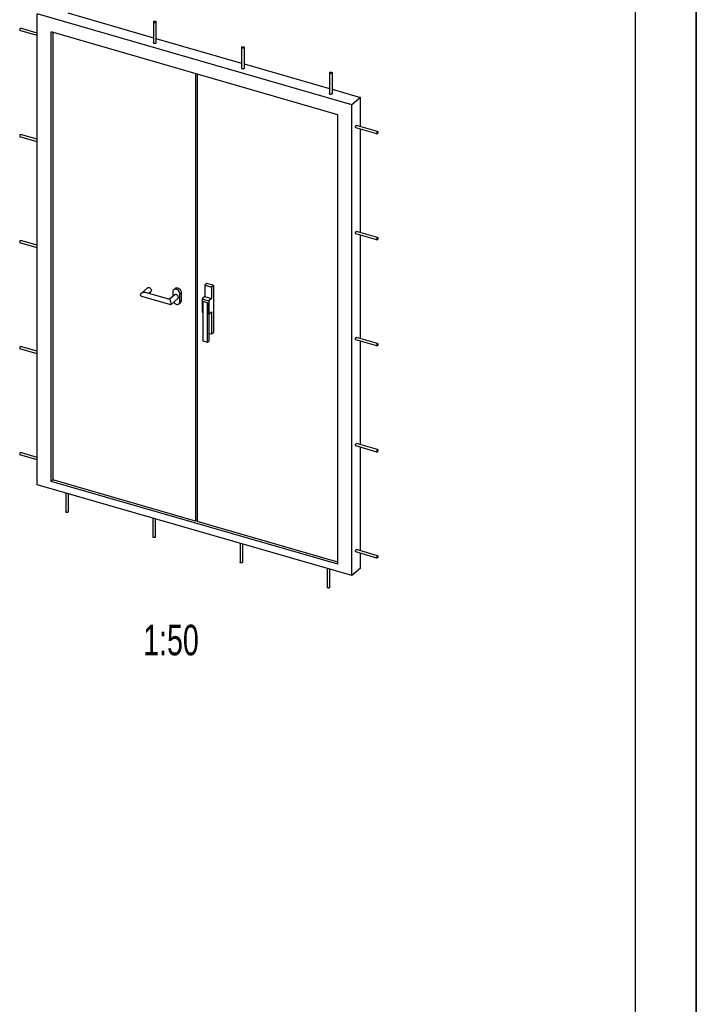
# Model space of a CAD drawing. Header units: millimetres. Extents: x 0 to 8400, y 0 to 5940.
# Tile 5 of 6: x 7290 to 8400, y 1454 to 3067. Entities that reach past the tile are written whole.
import ezdxf

# ---------------------------------------------------------------- set-up
doc = ezdxf.new("R2010")
doc.units = ezdxf.units.MM
doc.header["$LTSCALE"] = 462
doc.layers.get('0').update_dxf_attribs({"linetype": 'CONTINUOUS'})
doc.layers.add('005_AXIS', color=7, linetype='CONTINUOUS')
doc.layers.add('053_NOTES', color=7, linetype='CONTINUOUS')
doc.styles.get("Standard").update_dxf_attribs({"font": 'txt', "width": 0.7})

msp = doc.modelspace()

# ---------------------------------------------------------------- linework, layer by layer
at = {"color": 7, "linetype": 'Continuous'}
for p, q in [((8400, 0), (8400, 5940)), ((7319.019, 2305.283), (7319.019, 3076.739)), ((7835.171, 2927.739), (7319.019, 3076.739)), ((7369.589, 3078.306), (7509.926, 3037.794)), ((7812.307, 2911.476), (7341.882, 3047.276)), ((7341.882, 2310.808), (7341.882, 3047.276)), ((7344.682, 3046.467), (7344.682, 2313.232)), ((7513.926, 3036.64), (7654.264, 2996.128)), ((7658.264, 2994.973), (7798.601, 2954.461)), ((7578.509, 2978.967), (7578.509, 2245.732)), ((7581.281, 2978.167), (7581.281, 2244.932)), ((7802.601, 2953.306), (7849.171, 2939.863)), ((7849.171, 2939.863), (7835.171, 2927.739)), ((7849.171, 2892.293), (7849.171, 2939.863)), ((7835.171, 2156.283), (7835.171, 2927.739)), ((7812.307, 2175.008), (7812.307, 2911.476)), ((7849.171, 2718.481), (7849.171, 2888.129)), ((7849.171, 2544.67), (7849.171, 2714.318)), ((7597.562, 2635.14), (7594.062, 2632.109)), ((7594.062, 2632.109), (7594.062, 2613.576)), ((7594.062, 2632.109), (7605.147, 2628.909)), ((7608.647, 2631.94), (7597.562, 2635.14)), ((7608.647, 2631.94), (7605.147, 2628.909)), ((7608.647, 2555.383), (7608.647, 2631.94)), ((7489.752, 2618.864), (7500.264, 2627.968)), ((7537.996, 2600.252), (7490.852, 2613.861)), ((7536.372, 2609.047), (7496.914, 2620.438)), ((7502.071, 2618.949), (7505.501, 2621.92)), ((7544.565, 2616.334), (7536.207, 2609.095)), ((7605.147, 2628.909), (7605.147, 2610.376)), ((7549.803, 2610.286), (7538.291, 2600.317)), ((7594.062, 2613.576), (7589.562, 2609.679)), ((7589.562, 2609.679), (7589.562, 2587.855)), ((7589.562, 2609.679), (7600.647, 2606.479)), ((7591.44, 2605.442), (7591.64, 2605.615)), ((7591.44, 2540.49), (7591.44, 2605.442)), ((7598.369, 2603.442), (7591.44, 2605.442)), ((7591.64, 2605.615), (7598.569, 2603.615)), ((7594.062, 2613.576), (7605.147, 2610.376)), ((7598.369, 2603.442), (7598.569, 2603.615)), ((7598.369, 2538.49), (7598.369, 2603.442)), ((7598.569, 2603.615), (7598.569, 2585.255)), ((7605.147, 2610.376), (7600.647, 2606.479)), ((7600.647, 2606.479), (7600.647, 2584.655)), ((7589.562, 2587.855), (7591.44, 2587.313)), ((7598.569, 2585.255), (7600.647, 2584.655)), ((7600.569, 2584.678), (7600.569, 2540.395)), ((7600.647, 2584.655), (7605.147, 2588.552)), ((7605.147, 2588.552), (7605.147, 2552.352)), ((7600.569, 2553.674), (7605.147, 2552.352)), ((7605.147, 2552.352), (7608.647, 2555.383)), ((7598.369, 2538.49), (7591.44, 2540.49)), ((7600.569, 2540.395), (7598.369, 2538.49)), ((7849.171, 2370.859), (7849.171, 2540.507)), ((7849.171, 2197.047), (7849.171, 2366.695)), ((7341.882, 2310.808), (7344.682, 2313.232)), ((7812.307, 2175.008), (7341.882, 2310.808)), ((7578.509, 2245.732), (7344.682, 2313.232)), ((7835.171, 2156.283), (7319.019, 2305.283)), ((7578.509, 2245.732), (7581.281, 2248.132)), ((7812.307, 2178.241), (7581.281, 2244.932)), ((7849.171, 2168.408), (7849.171, 2192.884)), ((7849.171, 2168.408), (7835.171, 2156.283))]:
    msp.add_line(p, q, dxfattribs=at)
at = {"color": 3, "linetype": 'Continuous'}
msp.add_line((8400, 5940), (8400, 0), dxfattribs=at)
at = {"color": 5, "linetype": 'Continuous'}
msp.add_line((8300, 100), (8300, 5840), dxfattribs=at)
at = {"color": 7, "linetype": 'Continuous'}
for points, knots in [([(7488.419, 2616.418), (7488.419, 2616.874), (7488.731, 2617.825), (7489.38, 2618.541), (7489.752, 2618.864)], [0, 0, 0, 0, 0.48095017, 1, 1, 1, 1]), ([(7490.852, 2613.861), (7490.537, 2613.952), (7489.932, 2614.185), (7489.137, 2614.727), (7488.558, 2615.484), (7488.419, 2616.109), (7488.419, 2616.418)], [0, 0, 0, 0, 0.26029522, 0.51123457, 0.75484717, 1, 1, 1, 1]), ([(7489.752, 2618.864), (7490.039, 2619.112), (7491.277, 2619.983), (7492.765, 2620.463), (7493.883, 2620.614)], [0, 0, 0, 0, 0.25178962, 1, 1, 1, 1]), ([(7493.883, 2620.614), (7494.141, 2620.648), (7495.153, 2620.738), (7496.189, 2620.647), (7496.914, 2620.438)], [0, 0, 0, 0, 0.25688717, 1, 1, 1, 1]), ([(7500.264, 2627.968), (7500.495, 2628.167), (7501.063, 2628.482), (7502.058, 2628.601), (7503.112, 2628.387), (7504.49, 2627.687), (7505.852, 2626.238), (7506.347, 2624.691), (7506.347, 2623.944)], [0, 0, 0, 0, 0.1048781, 0.216378, 0.33797561, 0.46919998, 0.74306616, 1, 1, 1, 1]), ([(7506.347, 2623.944), (7506.347, 2623.555), (7506.221, 2622.794), (7505.773, 2622.155), (7505.501, 2621.92)], [0, 0, 0, 0, 0.52000089, 1, 1, 1, 1]), ([(7550.648, 2612.31), (7550.648, 2613.057), (7550.154, 2614.604), (7548.791, 2616.053), (7547.413, 2616.753), (7546.359, 2616.967), (7545.364, 2616.848), (7544.796, 2616.533), (7544.565, 2616.334)], [0, 0, 0, 0, 0.25693384, 0.53080002, 0.66202439, 0.783622, 0.8951219, 1, 1, 1, 1]), ([(7537.184, 2608.114), (7537.065, 2608.336), (7536.852, 2608.688), (7536.531, 2609.001), (7536.372, 2609.047)], [0, 0, 0, 0, 0.60353288, 1, 1, 1, 1]), ([(7538.648, 2601.918), (7538.648, 2602.53), (7538.526, 2603.748), (7538.178, 2605.446), (7537.733, 2606.906), (7537.376, 2607.757), (7537.184, 2608.114)], [0, 0, 0, 0, 0.28665031, 0.57000242, 0.81039006, 1, 1, 1, 1]), ([(7537.996, 2600.252), (7538.045, 2600.238), (7538.154, 2600.229), (7538.251, 2600.282), (7538.291, 2600.317)], [0, 0, 0, 0, 0.49007414, 1, 1, 1, 1]), ([(7538.291, 2600.317), (7538.438, 2600.444), (7538.621, 2601.015), (7538.648, 2601.557), (7538.648, 2601.918)], [0, 0, 0, 0, 0.35003141, 1, 1, 1, 1]), ([(7549.803, 2610.286), (7550.074, 2610.521), (7550.522, 2611.16), (7550.648, 2611.921), (7550.648, 2612.31)], [0, 0, 0, 0, 0.47999911, 1, 1, 1, 1])]:
    msp.add_open_spline(points, degree=3, knots=knots, dxfattribs=at)
at = {"layer": '005_AXIS', "color": 7, "linetype": 'Continuous'}
for p, q in [((7319.019, 3045.334), (7291.933, 3053.153)), ((7509.926, 3063.775), (7509.926, 3029.134)), ((7513.926, 3063.775), (7513.926, 3029.134)), ((7319.019, 3041.171), (7290.824, 3049.31)), ((7654.264, 3022.109), (7654.264, 2987.468)), ((7658.264, 3022.109), (7658.264, 2987.468)), ((7798.601, 2980.442), (7798.601, 2945.801)), ((7802.601, 2980.442), (7802.601, 2945.801)), ((7876.257, 2880.31), (7841.616, 2890.31)), ((7877.366, 2884.153), (7842.725, 2894.153)), ((7319.019, 2867.359), (7290.824, 2875.499)), ((7319.019, 2871.523), (7291.933, 2879.342)), ((7876.257, 2706.499), (7841.616, 2716.499)), ((7877.366, 2710.342), (7842.725, 2720.342)), ((7319.019, 2693.548), (7290.824, 2701.688)), ((7319.019, 2697.711), (7291.933, 2705.531)), ((7541.468, 2621.542), (7541.468, 2613.651)), ((7542.863, 2624.881), (7545.263, 2626.959)), ((7552.9, 2605.078), (7552.9, 2618.242)), ((7555.3, 2620.32), (7555.3, 2607.157)), ((7551.505, 2601.739), (7553.905, 2603.817)), ((7876.257, 2532.688), (7841.616, 2542.688)), ((7877.366, 2536.531), (7842.725, 2546.531)), ((7319.019, 2519.737), (7290.824, 2527.876)), ((7319.019, 2523.9), (7291.933, 2531.719)), ((7877.366, 2362.719), (7842.725, 2372.719)), ((7319.019, 2350.089), (7291.933, 2357.908)), ((7876.257, 2358.876), (7841.616, 2368.876)), ((7319.019, 2345.926), (7290.824, 2354.065)), ((7365.867, 2291.76), (7365.867, 2260.814)), ((7369.867, 2290.605), (7369.867, 2260.814)), ((7508.819, 2250.493), (7508.819, 2219.547)), ((7512.819, 2249.338), (7512.819, 2219.547)), ((7651.771, 2209.226), (7651.771, 2178.28)), ((7655.771, 2208.071), (7655.771, 2178.28)), ((7876.257, 2185.065), (7841.616, 2195.065)), ((7877.366, 2188.908), (7842.725, 2198.908)), ((7794.723, 2167.96), (7794.723, 2137.014)), ((7798.723, 2166.805), (7798.723, 2137.014))]:
    msp.add_line(p, q, dxfattribs=at)
at = {"layer": '005_AXIS', "color": 9, "linetype": 'Continuous'}
for p, q in [((7552.9, 2618.242), (7555.3, 2620.32)), ((7552.9, 2605.078), (7555.3, 2607.157))]:
    msp.add_line(p, q, dxfattribs=at)
at = {"layer": '005_AXIS', "color": 7, "linetype": 'Continuous'}
for points, knots in [([(7291.378, 3052.964), (7291.115, 3052.736), (7290.817, 3052.24), (7290.547, 3051.523), (7290.408, 3050.924), (7290.365, 3050.348), (7290.407, 3049.792), (7290.616, 3049.37), (7290.824, 3049.31)], [0, 0, 0, 0, 0.25910432, 0.41469667, 0.5713131, 0.71625543, 0.83887022, 1, 1, 1, 1]), ([(7291.378, 3052.964), (7291.424, 3053.003), (7291.58, 3053.124), (7291.8, 3053.192), (7291.933, 3053.153)], [0, 0, 0, 0, 0.30431821, 1, 1, 1, 1]), ([(7510.194, 3064.275), (7510.153, 3064.239), (7510.016, 3064.105), (7509.926, 3063.913), (7509.926, 3063.775)], [0, 0, 0, 0, 0.2857588, 1, 1, 1, 1]), ([(7509.926, 3063.775), (7509.926, 3063.662), (7510.022, 3063.409), (7510.358, 3063.128), (7510.836, 3062.916), (7511.628, 3062.746), (7512.618, 3062.775), (7513.392, 3063.045), (7513.658, 3063.275)], [0, 0, 0, 0, 0.07998813, 0.17937172, 0.30345736, 0.44725269, 0.75058283, 1, 1, 1, 1]), ([(7510.194, 3064.275), (7510.46, 3064.506), (7511.234, 3064.776), (7512.224, 3064.804), (7513.017, 3064.634), (7513.494, 3064.422), (7513.83, 3064.141), (7513.926, 3063.888), (7513.926, 3063.775)], [0, 0, 0, 0, 0.24941717, 0.55274731, 0.69654264, 0.82062828, 0.92001187, 1, 1, 1, 1]), ([(7513.926, 3063.775), (7513.926, 3063.731), (7513.9, 3063.538), (7513.771, 3063.373), (7513.658, 3063.275)], [0, 0, 0, 0, 0.22766923, 1, 1, 1, 1]), ([(7513.658, 3028.634), (7513.392, 3028.404), (7512.618, 3028.134), (7511.628, 3028.105), (7510.836, 3028.275), (7510.358, 3028.487), (7510.022, 3028.768), (7509.926, 3029.021), (7509.926, 3029.134)], [0, 0, 0, 0, 0.24941737, 0.55274771, 0.69654304, 0.82062855, 0.92001195, 1, 1, 1, 1]), ([(7513.926, 3029.134), (7513.926, 3029.09), (7513.9, 3028.897), (7513.771, 3028.732), (7513.658, 3028.634)], [0, 0, 0, 0, 0.22766914, 1, 1, 1, 1]), ([(7654.532, 3022.609), (7654.49, 3022.573), (7654.354, 3022.439), (7654.264, 3022.246), (7654.264, 3022.109)], [0, 0, 0, 0, 0.2857588, 1, 1, 1, 1]), ([(7654.264, 3022.109), (7654.264, 3021.996), (7654.36, 3021.742), (7654.696, 3021.462), (7655.173, 3021.25), (7655.966, 3021.079), (7656.956, 3021.108), (7657.73, 3021.378), (7657.996, 3021.609)], [0, 0, 0, 0, 0.07998813, 0.17937172, 0.30345736, 0.44725269, 0.75058283, 1, 1, 1, 1]), ([(7654.532, 3022.609), (7654.798, 3022.839), (7655.571, 3023.109), (7656.561, 3023.138), (7657.354, 3022.967), (7657.832, 3022.756), (7658.168, 3022.475), (7658.264, 3022.221), (7658.264, 3022.109)], [0, 0, 0, 0, 0.24941717, 0.55274731, 0.69654264, 0.82062828, 0.92001187, 1, 1, 1, 1]), ([(7658.264, 3022.109), (7658.264, 3022.065), (7658.238, 3021.871), (7658.108, 3021.706), (7657.996, 3021.609)], [0, 0, 0, 0, 0.22766923, 1, 1, 1, 1]), ([(7657.996, 2986.968), (7657.73, 2986.737), (7656.956, 2986.467), (7655.966, 2986.438), (7655.173, 2986.609), (7654.696, 2986.821), (7654.36, 2987.101), (7654.264, 2987.355), (7654.264, 2987.468)], [0, 0, 0, 0, 0.24941737, 0.55274771, 0.69654304, 0.82062855, 0.92001195, 1, 1, 1, 1]), ([(7658.264, 2987.468), (7658.264, 2987.424), (7658.238, 2987.23), (7658.108, 2987.065), (7657.996, 2986.968)], [0, 0, 0, 0, 0.22766914, 1, 1, 1, 1]), ([(7798.869, 2980.942), (7798.828, 2980.906), (7798.691, 2980.772), (7798.601, 2980.579), (7798.601, 2980.442)], [0, 0, 0, 0, 0.2857588, 1, 1, 1, 1]), ([(7798.601, 2980.442), (7798.601, 2980.329), (7798.697, 2980.076), (7799.033, 2979.795), (7799.511, 2979.583), (7800.304, 2979.413), (7801.294, 2979.441), (7802.067, 2979.712), (7802.333, 2979.942)], [0, 0, 0, 0, 0.07998813, 0.17937172, 0.30345736, 0.44725269, 0.75058283, 1, 1, 1, 1]), ([(7798.869, 2980.942), (7799.135, 2981.172), (7799.909, 2981.443), (7800.899, 2981.471), (7801.692, 2981.301), (7802.169, 2981.089), (7802.505, 2980.808), (7802.601, 2980.555), (7802.601, 2980.442)], [0, 0, 0, 0, 0.24941717, 0.55274731, 0.69654264, 0.82062828, 0.92001187, 1, 1, 1, 1]), ([(7802.601, 2980.442), (7802.601, 2980.398), (7802.576, 2980.204), (7802.446, 2980.039), (7802.333, 2979.942)], [0, 0, 0, 0, 0.22766923, 1, 1, 1, 1]), ([(7802.333, 2945.301), (7802.067, 2945.071), (7801.294, 2944.8), (7800.304, 2944.772), (7799.511, 2944.942), (7799.033, 2945.154), (7798.697, 2945.435), (7798.601, 2945.688), (7798.601, 2945.801)], [0, 0, 0, 0, 0.24941737, 0.55274771, 0.69654304, 0.82062855, 0.92001195, 1, 1, 1, 1]), ([(7802.601, 2945.801), (7802.601, 2945.757), (7802.576, 2945.563), (7802.446, 2945.398), (7802.333, 2945.301)], [0, 0, 0, 0, 0.22766914, 1, 1, 1, 1]), ([(7841.616, 2890.31), (7841.408, 2890.37), (7841.199, 2890.792), (7841.158, 2891.348), (7841.201, 2891.924), (7841.339, 2892.523), (7841.609, 2893.24), (7841.907, 2893.736), (7842.171, 2893.964)], [0, 0, 0, 0, 0.16112895, 0.28374346, 0.42868578, 0.58530242, 0.74089509, 1, 1, 1, 1]), ([(7842.171, 2893.964), (7842.216, 2894.003), (7842.372, 2894.124), (7842.592, 2894.192), (7842.725, 2894.153)], [0, 0, 0, 0, 0.30431738, 1, 1, 1, 1]), ([(7291.378, 2879.152), (7291.115, 2878.925), (7290.817, 2878.428), (7290.547, 2877.712), (7290.408, 2877.112), (7290.365, 2876.537), (7290.407, 2875.98), (7290.616, 2875.559), (7290.824, 2875.499)], [0, 0, 0, 0, 0.25910458, 0.41469707, 0.57131358, 0.71625592, 0.83887057, 1, 1, 1, 1]), ([(7291.378, 2879.152), (7291.424, 2879.192), (7291.58, 2879.313), (7291.8, 2879.38), (7291.933, 2879.342)], [0, 0, 0, 0, 0.30431784, 1, 1, 1, 1]), ([(7876.812, 2883.964), (7876.548, 2883.736), (7876.25, 2883.24), (7875.98, 2882.523), (7875.842, 2881.924), (7875.799, 2881.348), (7875.84, 2880.792), (7876.049, 2880.37), (7876.257, 2880.31)], [0, 0, 0, 0, 0.25910458, 0.41469707, 0.57131358, 0.71625592, 0.83887057, 1, 1, 1, 1]), ([(7876.257, 2880.31), (7876.298, 2880.298), (7876.502, 2880.277), (7876.692, 2880.396), (7876.812, 2880.5)], [0, 0, 0, 0, 0.21383066, 1, 1, 1, 1]), ([(7876.812, 2883.964), (7876.857, 2884.003), (7877.013, 2884.124), (7877.233, 2884.192), (7877.366, 2884.153)], [0, 0, 0, 0, 0.30431784, 1, 1, 1, 1]), ([(7877.366, 2884.153), (7877.574, 2884.093), (7877.783, 2883.672), (7877.825, 2883.115), (7877.781, 2882.54), (7877.643, 2881.94), (7877.373, 2881.224), (7877.075, 2880.727), (7876.812, 2880.5)], [0, 0, 0, 0, 0.16112943, 0.28374408, 0.42868642, 0.58530293, 0.74089542, 1, 1, 1, 1]), ([(7841.616, 2716.499), (7841.408, 2716.559), (7841.199, 2716.98), (7841.158, 2717.537), (7841.201, 2718.112), (7841.339, 2718.712), (7841.609, 2719.428), (7841.907, 2719.925), (7842.171, 2720.152)], [0, 0, 0, 0, 0.16112895, 0.28374346, 0.42868578, 0.58530242, 0.74089509, 1, 1, 1, 1]), ([(7842.171, 2720.152), (7842.216, 2720.192), (7842.372, 2720.313), (7842.592, 2720.38), (7842.725, 2720.342)], [0, 0, 0, 0, 0.30431738, 1, 1, 1, 1]), ([(7291.378, 2705.341), (7291.115, 2705.113), (7290.817, 2704.617), (7290.547, 2703.901), (7290.408, 2703.301), (7290.365, 2702.725), (7290.407, 2702.169), (7290.616, 2701.748), (7290.824, 2701.688)], [0, 0, 0, 0, 0.25910458, 0.41469707, 0.57131358, 0.71625592, 0.83887057, 1, 1, 1, 1]), ([(7291.378, 2705.341), (7291.424, 2705.381), (7291.58, 2705.501), (7291.8, 2705.569), (7291.933, 2705.531)], [0, 0, 0, 0, 0.30431784, 1, 1, 1, 1]), ([(7876.812, 2710.152), (7876.548, 2709.925), (7876.25, 2709.428), (7875.98, 2708.712), (7875.842, 2708.112), (7875.799, 2707.537), (7875.84, 2706.98), (7876.049, 2706.559), (7876.257, 2706.499)], [0, 0, 0, 0, 0.25910458, 0.41469707, 0.57131358, 0.71625592, 0.83887057, 1, 1, 1, 1]), ([(7876.257, 2706.499), (7876.298, 2706.487), (7876.502, 2706.466), (7876.692, 2706.585), (7876.812, 2706.688)], [0, 0, 0, 0, 0.21383066, 1, 1, 1, 1]), ([(7876.812, 2710.152), (7876.857, 2710.192), (7877.013, 2710.313), (7877.233, 2710.38), (7877.366, 2710.342)], [0, 0, 0, 0, 0.30431784, 1, 1, 1, 1]), ([(7877.366, 2710.342), (7877.574, 2710.282), (7877.783, 2709.86), (7877.825, 2709.304), (7877.781, 2708.728), (7877.643, 2708.129), (7877.373, 2707.412), (7877.075, 2706.916), (7876.812, 2706.688)], [0, 0, 0, 0, 0.16112943, 0.28374408, 0.42868642, 0.58530293, 0.74089542, 1, 1, 1, 1]), ([(7542.863, 2624.881), (7542.415, 2624.493), (7541.677, 2623.438), (7541.468, 2622.184), (7541.468, 2621.542)], [0, 0, 0, 0, 0.47999914, 1, 1, 1, 1]), ([(7552.9, 2618.242), (7552.9, 2619.474), (7552.084, 2622.027), (7549.836, 2624.418), (7547.561, 2625.573), (7545.823, 2625.927), (7544.181, 2625.729), (7543.244, 2625.21), (7542.863, 2624.881)], [0, 0, 0, 0, 0.25693394, 0.53080019, 0.66202453, 0.78362209, 0.89512191, 1, 1, 1, 1]), ([(7545.263, 2626.959), (7545.644, 2627.289), (7546.581, 2627.808), (7548.223, 2628.005), (7549.961, 2627.652), (7552.236, 2626.497), (7554.484, 2624.105), (7555.3, 2621.553), (7555.3, 2620.32)], [0, 0, 0, 0, 0.10487809, 0.2163779, 0.33797545, 0.46919979, 0.74306605, 1, 1, 1, 1]), ([(7542.845, 2604.261), (7543.375, 2603.488), (7544.663, 2602.139), (7547.022, 2600.885), (7549.144, 2600.674), (7550.617, 2601.111), (7551.236, 2601.506), (7551.505, 2601.739)], [0, 0, 0, 0, 0.28004242, 0.54608857, 0.78402488, 0.89380091, 1, 1, 1, 1]), ([(7551.505, 2601.739), (7551.953, 2602.127), (7552.691, 2603.181), (7552.9, 2604.436), (7552.9, 2605.078)], [0, 0, 0, 0, 0.47999914, 1, 1, 1, 1]), ([(7555.3, 2607.157), (7555.3, 2606.514), (7555.091, 2605.26), (7554.353, 2604.205), (7553.905, 2603.817)], [0, 0, 0, 0, 0.52000085, 1, 1, 1, 1]), ([(7841.616, 2542.688), (7841.408, 2542.748), (7841.199, 2543.169), (7841.158, 2543.725), (7841.201, 2544.301), (7841.339, 2544.901), (7841.609, 2545.617), (7841.907, 2546.113), (7842.171, 2546.341)], [0, 0, 0, 0, 0.16112895, 0.28374346, 0.42868578, 0.58530242, 0.74089509, 1, 1, 1, 1]), ([(7842.171, 2546.341), (7842.216, 2546.381), (7842.372, 2546.501), (7842.592, 2546.569), (7842.725, 2546.531)], [0, 0, 0, 0, 0.30431738, 1, 1, 1, 1]), ([(7876.812, 2536.341), (7876.548, 2536.113), (7876.25, 2535.617), (7875.98, 2534.901), (7875.842, 2534.301), (7875.799, 2533.725), (7875.84, 2533.169), (7876.049, 2532.748), (7876.257, 2532.688)], [0, 0, 0, 0, 0.25910458, 0.41469707, 0.57131358, 0.71625592, 0.83887057, 1, 1, 1, 1]), ([(7876.812, 2536.341), (7876.857, 2536.381), (7877.013, 2536.501), (7877.233, 2536.569), (7877.366, 2536.531)], [0, 0, 0, 0, 0.30431784, 1, 1, 1, 1]), ([(7877.366, 2536.531), (7877.574, 2536.471), (7877.783, 2536.049), (7877.825, 2535.493), (7877.781, 2534.917), (7877.643, 2534.317), (7877.373, 2533.601), (7877.075, 2533.105), (7876.812, 2532.877)], [0, 0, 0, 0, 0.16112943, 0.28374408, 0.42868642, 0.58530293, 0.74089542, 1, 1, 1, 1]), ([(7291.378, 2531.53), (7291.115, 2531.302), (7290.817, 2530.806), (7290.547, 2530.09), (7290.408, 2529.49), (7290.365, 2528.914), (7290.407, 2528.358), (7290.616, 2527.936), (7290.824, 2527.876)], [0, 0, 0, 0, 0.25910458, 0.41469707, 0.57131358, 0.71625592, 0.83887057, 1, 1, 1, 1]), ([(7291.378, 2531.53), (7291.424, 2531.57), (7291.58, 2531.69), (7291.8, 2531.758), (7291.933, 2531.719)], [0, 0, 0, 0, 0.30431784, 1, 1, 1, 1]), ([(7876.257, 2532.688), (7876.298, 2532.676), (7876.502, 2532.655), (7876.692, 2532.774), (7876.812, 2532.877)], [0, 0, 0, 0, 0.21383066, 1, 1, 1, 1]), ([(7841.616, 2368.876), (7841.408, 2368.936), (7841.199, 2369.358), (7841.158, 2369.914), (7841.201, 2370.49), (7841.339, 2371.09), (7841.609, 2371.806), (7841.907, 2372.302), (7842.171, 2372.53)], [0, 0, 0, 0, 0.16112895, 0.28374346, 0.42868578, 0.58530242, 0.74089509, 1, 1, 1, 1]), ([(7842.171, 2372.53), (7842.216, 2372.57), (7842.372, 2372.69), (7842.592, 2372.758), (7842.725, 2372.719)], [0, 0, 0, 0, 0.30431738, 1, 1, 1, 1]), ([(7291.378, 2357.719), (7291.115, 2357.491), (7290.817, 2356.994), (7290.547, 2356.278), (7290.408, 2355.679), (7290.365, 2355.103), (7290.407, 2354.547), (7290.616, 2354.125), (7290.824, 2354.065)], [0, 0, 0, 0, 0.25910458, 0.41469707, 0.57131358, 0.71625592, 0.83887057, 1, 1, 1, 1]), ([(7291.378, 2357.719), (7291.424, 2357.758), (7291.58, 2357.879), (7291.8, 2357.946), (7291.933, 2357.908)], [0, 0, 0, 0, 0.30431784, 1, 1, 1, 1]), ([(7876.812, 2362.53), (7876.548, 2362.302), (7876.25, 2361.806), (7875.98, 2361.09), (7875.842, 2360.49), (7875.799, 2359.914), (7875.84, 2359.358), (7876.049, 2358.936), (7876.257, 2358.876)], [0, 0, 0, 0, 0.25910458, 0.41469707, 0.57131358, 0.71625592, 0.83887057, 1, 1, 1, 1]), ([(7876.257, 2358.876), (7876.298, 2358.864), (7876.502, 2358.843), (7876.692, 2358.962), (7876.812, 2359.066)], [0, 0, 0, 0, 0.21383066, 1, 1, 1, 1]), ([(7876.812, 2362.53), (7876.857, 2362.57), (7877.013, 2362.69), (7877.233, 2362.758), (7877.366, 2362.719)], [0, 0, 0, 0, 0.30431784, 1, 1, 1, 1]), ([(7877.366, 2362.719), (7877.574, 2362.659), (7877.783, 2362.238), (7877.825, 2361.682), (7877.781, 2361.106), (7877.643, 2360.506), (7877.373, 2359.79), (7877.075, 2359.294), (7876.812, 2359.066)], [0, 0, 0, 0, 0.16112943, 0.28374408, 0.42868642, 0.58530293, 0.74089542, 1, 1, 1, 1]), ([(7369.599, 2260.314), (7369.333, 2260.083), (7368.559, 2259.813), (7367.569, 2259.784), (7366.776, 2259.955), (7366.299, 2260.167), (7365.963, 2260.447), (7365.867, 2260.701), (7365.867, 2260.814)], [0, 0, 0, 0, 0.24941737, 0.55274771, 0.69654304, 0.82062855, 0.92001195, 1, 1, 1, 1]), ([(7369.867, 2260.814), (7369.867, 2260.77), (7369.841, 2260.576), (7369.712, 2260.411), (7369.599, 2260.314)], [0, 0, 0, 0, 0.22766914, 1, 1, 1, 1]), ([(7512.551, 2219.047), (7512.285, 2218.817), (7511.511, 2218.546), (7510.521, 2218.518), (7509.728, 2218.688), (7509.251, 2218.9), (7508.915, 2219.181), (7508.819, 2219.434), (7508.819, 2219.547)], [0, 0, 0, 0, 0.24941737, 0.55274771, 0.69654304, 0.82062855, 0.92001195, 1, 1, 1, 1]), ([(7512.819, 2219.547), (7512.819, 2219.503), (7512.793, 2219.309), (7512.664, 2219.144), (7512.551, 2219.047)], [0, 0, 0, 0, 0.22766914, 1, 1, 1, 1]), ([(7841.616, 2195.065), (7841.408, 2195.125), (7841.199, 2195.547), (7841.158, 2196.103), (7841.201, 2196.679), (7841.339, 2197.278), (7841.609, 2197.994), (7841.907, 2198.491), (7842.171, 2198.719)], [0, 0, 0, 0, 0.16112895, 0.28374346, 0.42868578, 0.58530242, 0.74089509, 1, 1, 1, 1]), ([(7842.171, 2198.719), (7842.216, 2198.758), (7842.372, 2198.879), (7842.592, 2198.946), (7842.725, 2198.908)], [0, 0, 0, 0, 0.30431738, 1, 1, 1, 1]), ([(7655.503, 2177.78), (7655.237, 2177.55), (7654.463, 2177.28), (7653.473, 2177.251), (7652.68, 2177.421), (7652.203, 2177.633), (7651.867, 2177.914), (7651.771, 2178.167), (7651.771, 2178.28)], [0, 0, 0, 0, 0.24941737, 0.55274771, 0.69654304, 0.82062855, 0.92001195, 1, 1, 1, 1]), ([(7655.771, 2178.28), (7655.771, 2178.236), (7655.745, 2178.043), (7655.616, 2177.878), (7655.503, 2177.78)], [0, 0, 0, 0, 0.22766914, 1, 1, 1, 1]), ([(7876.812, 2188.719), (7876.548, 2188.491), (7876.25, 2187.994), (7875.98, 2187.278), (7875.842, 2186.679), (7875.799, 2186.103), (7875.84, 2185.547), (7876.049, 2185.125), (7876.257, 2185.065)], [0, 0, 0, 0, 0.25910458, 0.41469707, 0.57131358, 0.71625592, 0.83887057, 1, 1, 1, 1]), ([(7876.257, 2185.065), (7876.298, 2185.053), (7876.502, 2185.032), (7876.692, 2185.151), (7876.812, 2185.254)], [0, 0, 0, 0, 0.21383066, 1, 1, 1, 1]), ([(7876.812, 2188.719), (7876.857, 2188.758), (7877.013, 2188.879), (7877.233, 2188.946), (7877.366, 2188.908)], [0, 0, 0, 0, 0.30431784, 1, 1, 1, 1]), ([(7877.366, 2188.908), (7877.574, 2188.848), (7877.783, 2188.426), (7877.825, 2187.87), (7877.781, 2187.294), (7877.643, 2186.695), (7877.373, 2185.979), (7877.075, 2185.482), (7876.812, 2185.254)], [0, 0, 0, 0, 0.16112943, 0.28374408, 0.42868642, 0.58530293, 0.74089542, 1, 1, 1, 1]), ([(7798.455, 2136.514), (7798.189, 2136.283), (7797.415, 2136.013), (7796.425, 2135.984), (7795.632, 2136.155), (7795.155, 2136.367), (7794.819, 2136.647), (7794.723, 2136.901), (7794.723, 2137.014)], [0, 0, 0, 0, 0.24941717, 0.55274731, 0.69654264, 0.82062828, 0.92001187, 1, 1, 1, 1]), ([(7798.723, 2137.014), (7798.723, 2136.97), (7798.697, 2136.776), (7798.567, 2136.611), (7798.455, 2136.514)], [0, 0, 0, 0, 0.22766923, 1, 1, 1, 1])]:
    msp.add_open_spline(points, degree=3, knots=knots, dxfattribs=at)

# ---------------------------------------------------------------- texts
at = {"layer": '053_NOTES', "color": 2, "linetype": 'Continuous', "insert": (7584.095, 2075.814), "char_height": 50, "width": 182.14286, "attachment_point": 3, "line_spacing_factor": 0.9}
msp.add_mtext('1:50', dxfattribs=at)

doc.saveas('drawing.dxf')
